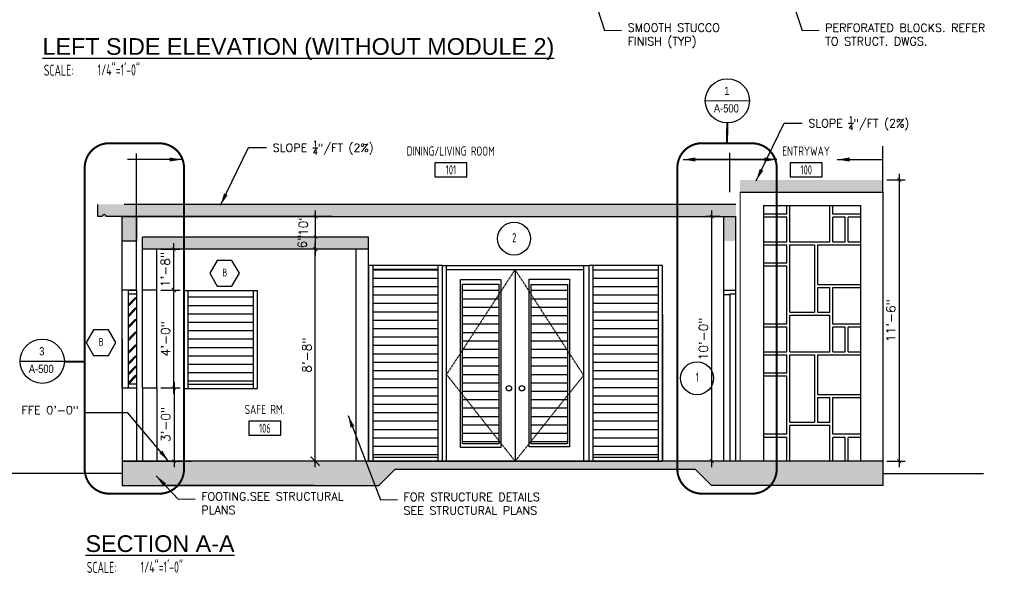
# Model space of a CAD drawing. Header units: inches. Extents: x -3803 to 30266, y -3756 to 4522.
# Tile 26 of 47: x 23795 to 24278, y 2017 to 2289. Entities that reach past the tile are written whole.
import ezdxf
from ezdxf.enums import TextEntityAlignment as Align

# ---------------------------------------------------------------- set-up
doc = ezdxf.new("R2010")
doc.units = ezdxf.units.IN
doc.header["$LTSCALE"] = 0.011
doc.header["$MEASUREMENT"] = 0
doc.header["$PDMODE"] = 1
doc.linetypes.add('DASHED', pattern=[0.75, 0.5, -0.25])
doc.layers.get('0').update_dxf_attribs({"linetype": 'CONTINUOUS'})
doc.layers.get('Defpoints').update_dxf_attribs({"linetype": 'CONTINUOUS'})
for name, color, linetype in [('a-door', 2, 'CONTINUOUS'), ('G-SYMB', 1, 'CONTINUOUS'), ('Hatch-ExisWalls', 123, 'CONTINUOUS'), ('roof', 8, 'DASHED'), ('TEXT', 2, 'CONTINUOUS')]:
    doc.layers.add(name, color=color, linetype=linetype)
doc.layers.add('DIM', color=4, linetype='CONTINUOUS', lineweight=13)
doc.styles.add('LAR', font='arial.ttf', dxfattribs={"height": 0.25})
doc.styles.add('MED', font='archstyl.shx', dxfattribs={"width": 0.8, "height": 0.125})
doc.styles.add('ROMANS', font='romans.shx')
doc.styles.add('SMA', font='archstyl.shx', dxfattribs={"width": 0.8, "height": 0.0625})
doc.dimstyles.new('ANGEL', dxfattribs={"dimtxt": 4.375, "dimasz": 2, "dimexe": 3, "dimexo": 2, "dimgap": 1.5, "dimtad": 1, "dimdec": 0, "dimzin": 3, "dimdsep": 46, "dimlunit": 4, "dimtxsty": 'ROMANS', "dimblk": 'ARCHTICK', "dimcen": 0, "dimdle": 3, "dimclrd": 4, "dimclre": 4, "dimclrt": 2, "dimadec": 0, "dimazin": 0, "dimtfac": 1, "dimtdec": 0, "dimtmove": 1, "dimatfit": 3, "dimfxl": 1, "dimfrac": 2, "dimtolj": 1, "dimtzin": 0, "dimarcsym": 0})
doc.dimstyles.new('Copy of STANDARD', dxfattribs={"dimtxt": 8, "dimasz": 3, "dimexe": 3, "dimexo": 3, "dimgap": 3, "dimtad": 1, "dimrnd": 1, "dimzin": 3, "dimdsep": 46, "dimlunit": 4, "dimtxsty": 'Standard', "dimblk": 'ARCHTICK', "dimcen": 3, "dimdle": 3, "dimadec": 0, "dimazin": 0, "dimtfac": 1, "dimtix": 1, "dimtofl": 0, "dimtmove": 1, "dimatfit": 3, "dimfxl": 3, "dimtolj": 1, "dimtzin": 0, "dimlwd": -1, "dimlwe": -1, "dimarcsym": 0})

# ---------------------------------------------------------------- blocks, each defined once
blk = doc.blocks.new('_ArchTick')
at = {"color": 0, "linetype": 'ByBlock', "const_width": 0.15}
blk.add_lwpolyline([(-0.5, -0.5), (0.5, 0.5)], dxfattribs=at)
blk = doc.blocks.new('AINC-TITLE')
at = {"layer": 'G-SYMB', "color": 4, "linetype": 'Continuous', "style": 'MED', "width": 0.75}
blk.add_text('SCALE:', height=0.125, dxfattribs=at).set_placement((-0.8802076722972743, -0.3073332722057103))
at = {"layer": 'G-SYMB', "color": 1, "linetype": 'Continuous', "style": 'LAR'}
blk.add_attdef('%%UDRAWING-TITLE', (-0.895149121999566, -0.07174532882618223), '', height=0.1875, dxfattribs=at)
at = {"layer": 'G-SYMB', "color": 4, "linetype": 'Continuous', "style": 'MED', "width": 0.75}
blk.add_attdef('SCALE', (-0.2765239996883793, -0.30362657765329), '', height=0.125, dxfattribs=at)
blk = doc.blocks.new('AINC-WINID')
at = {"layer": 'G-SYMB', "linetype": 'Continuous'}
blk.add_lwpolyline([(0.2577038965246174, 20.26712014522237), (0.1674929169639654, 20.42337014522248), (-0.01292904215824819, 20.42337014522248), (-0.1031400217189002, 20.26712014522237), (-0.01292904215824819, 20.11087014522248), (0.1674929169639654, 20.11087014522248)], close=True, dxfattribs=at)
at = {"layer": 'G-SYMB', "color": 4, "linetype": 'Continuous', "style": 'SMA', "width": 0.75}
blk.add_attdef('WNUM', text='', height=0.09375, dxfattribs=at).set_placement((0.07928445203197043, 20.27531187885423), align=Align.MIDDLE)
blk = doc.blocks.new('AINC-ROOMID')
at = {"layer": 'G-SYMB'}
blk.add_lwpolyline([(-0.2473152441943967, -0.3518933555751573), (0.2532671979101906, -0.3518933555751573), (0.2532671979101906, -0.1607061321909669), (-0.2473152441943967, -0.1607061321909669)], close=True, dxfattribs=at)
at = {"layer": 'G-SYMB', "color": 4, "linetype": 'Continuous', "style": 'MED', "oblique": -180, "text_generation_flag": 6}
for tag, p in [('%%UROOM-ID', (0, 0.2092985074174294)), ('%%USPAN', (0, 0))]:
    blk.add_attdef(tag, text='', height=0.125, rotation=180, dxfattribs=at).set_placement(p, align=Align.MIDDLE)
at = {"layer": 'G-SYMB', "color": 4, "linetype": 'Continuous', "style": 'MED', "text_generation_flag": 6, "width": 0.75}
blk.add_attdef('R-NUM', text='', height=0.125, rotation=180, dxfattribs=at).set_placement((0.002975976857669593, -0.2562997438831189), align=Align.MIDDLE)
blk = doc.blocks.new('AINC-DOORID')
at = {"layer": 'G-SYMB'}
blk.add_circle((0, 0), 0.1672886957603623, dxfattribs=at)
at = {"layer": 'G-SYMB', "color": 4, "linetype": 'Continuous', "style": 'SMA', "width": 0.75}
blk.add_attdef('DNUM', text='', height=0.09375, dxfattribs=at).set_placement((0.002503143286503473, 0.01023966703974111), align=Align.MIDDLE)
blk = doc.blocks.new('*D165')
at = {"layer": 'Defpoints', "color": 0, "ltscale": 10, "transparency": 16777216}
for p in [(23939.73775312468, 2176.769092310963), (23955.85779149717, 2176.769092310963), (23955.85779149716, 2072.769092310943)]:
    blk.add_point(p, dxfattribs=at)
at = {"layer": 'DIM', "color": 4, "lineweight": -2, "ltscale": 10, "transparency": 16777216}
for p, q in [((23939.73775312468, 2069.769092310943), (23939.73775312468, 2179.769092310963)), ((23953.85779149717, 2176.769092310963), (23936.73775312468, 2176.769092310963)), ((23953.85779149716, 2072.769092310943), (23936.73775312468, 2072.769092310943))]:
    blk.add_line(p, q, dxfattribs=at)
at = {"layer": 'DIM', "color": 4, "lineweight": -2, "ltscale": 10, "transparency": 16777216, "xscale": 2, "yscale": 2, "zscale": 2}
for p, rotation in [((23939.73775312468, 2176.769092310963), 90), ((23939.73775312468, 2072.769092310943), 270)]:
    blk.add_blockref('_ArchTick', p, dxfattribs=dict(at, rotation=rotation))
at = {"layer": 'DIM', "color": 2, "ltscale": 10, "transparency": 16777216, "insert": (23935.63358645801, 2124.769092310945), "char_height": 4.375, "attachment_point": 5, "rotation": 90, "style": 'ROMANS'}
blk.add_mtext('\\A1;8\'-8"', dxfattribs=at)
blk = doc.blocks.new('*D166')
at = {"layer": 'Defpoints', "color": 0, "ltscale": 10, "transparency": 16777216}
for p in [(24218.05591250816, 2210.769092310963), (24218.05591250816, 2072.769092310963), (24226.09542579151, 2072.769092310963)]:
    blk.add_point(p, dxfattribs=at)
at = {"layer": 'DIM', "color": 4, "lineweight": -2, "ltscale": 10, "transparency": 16777216}
for p, q in [((24226.09542579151, 2213.769092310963), (24226.09542579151, 2069.769092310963)), ((24220.05591250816, 2210.769092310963), (24229.09542579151, 2210.769092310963)), ((24220.05591250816, 2072.769092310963), (24229.09542579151, 2072.769092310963))]:
    blk.add_line(p, q, dxfattribs=at)
at = {"layer": 'DIM', "color": 4, "lineweight": -2, "ltscale": 10, "transparency": 16777216, "xscale": 2, "yscale": 2, "zscale": 2}
for p, rotation in [((24226.09542579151, 2210.769092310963), 90), ((24226.09542579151, 2072.769092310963), 270)]:
    blk.add_blockref('_ArchTick', p, dxfattribs=dict(at, rotation=rotation))
at = {"layer": 'DIM', "color": 2, "ltscale": 10, "transparency": 16777216, "insert": (24221.99125912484, 2141.769092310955), "char_height": 4.375, "attachment_point": 5, "rotation": 90, "style": 'ROMANS'}
blk.add_mtext('\\A1;11\'-6"', dxfattribs=at)
blk = doc.blocks.new('*D190')
at = {"layer": 'Defpoints', "color": 0, "ltscale": 10, "transparency": 16777216}
for p in [(23939.84701118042, 2182.769092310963), (23945.29777231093, 2182.769092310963), (23945.29777231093, 2176.769092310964)]:
    blk.add_point(p, dxfattribs=at)
at = {"layer": 'DIM', "color": 4, "lineweight": -2, "ltscale": 10, "transparency": 16777216}
for p, q in [((23943.29777231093, 2182.769092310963), (23936.84701118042, 2182.769092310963)), ((23939.84701118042, 2173.769092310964), (23939.84701118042, 2185.769092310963)), ((23943.29777231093, 2176.769092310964), (23936.84701118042, 2176.769092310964))]:
    blk.add_line(p, q, dxfattribs=at)
at = {"layer": 'DIM', "color": 4, "lineweight": -2, "ltscale": 10, "transparency": 16777216, "xscale": 2, "yscale": 2, "zscale": 2}
for p, rotation in [((23939.84701118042, 2182.769092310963), 90), ((23939.84701118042, 2176.769092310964), 270)]:
    blk.add_blockref('_ArchTick', p, dxfattribs=dict(at, rotation=rotation))
at = {"layer": 'DIM', "color": 2, "ltscale": 10, "transparency": 16777216, "insert": (23933.37143693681, 2180.514372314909), "char_height": 4.375, "attachment_point": 5, "rotation": 90, "style": 'ROMANS'}
blk.add_mtext('\\A1;6"', dxfattribs=at)
blk = doc.blocks.new('*D191')
at = {"layer": 'Defpoints', "color": 0, "ltscale": 10, "transparency": 16777216}
for p in [(23939.84701118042, 2192.769092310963), (23945.29777231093, 2192.769092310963), (23945.29777231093, 2182.769092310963)]:
    blk.add_point(p, dxfattribs=at)
at = {"layer": 'DIM', "color": 4, "lineweight": -2, "ltscale": 10, "transparency": 16777216}
for p, q in [((23943.29777231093, 2192.769092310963), (23936.84701118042, 2192.769092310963)), ((23939.84701118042, 2179.769092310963), (23939.84701118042, 2195.769092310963)), ((23943.29777231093, 2182.769092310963), (23936.84701118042, 2182.769092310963))]:
    blk.add_line(p, q, dxfattribs=at)
at = {"layer": 'DIM', "color": 4, "lineweight": -2, "ltscale": 10, "transparency": 16777216, "xscale": 2, "yscale": 2, "zscale": 2}
for p, rotation in [((23939.84701118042, 2192.769092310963), 90), ((23939.84701118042, 2182.769092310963), 270)]:
    blk.add_blockref('_ArchTick', p, dxfattribs=dict(at, rotation=rotation))
at = {"layer": 'DIM', "color": 2, "ltscale": 10, "transparency": 16777216, "insert": (23933.8592402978, 2188.478909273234), "char_height": 4.375, "attachment_point": 5, "rotation": 90, "style": 'ROMANS'}
blk.add_mtext('\\A1;10"', dxfattribs=at)
blk = doc.blocks.new('*D192')
at = {"layer": 'Defpoints', "color": 0, "ltscale": 10, "transparency": 16777216}
for p in [(24134.17859702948, 2192.769092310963), (24140.05591250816, 2192.769092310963), (24149.35303766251, 2072.769092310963)]:
    blk.add_point(p, dxfattribs=at)
at = {"layer": 'DIM', "color": 4, "lineweight": -2, "ltscale": 10, "transparency": 16777216}
for p, q in [((24138.05591250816, 2192.769092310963), (24131.17859702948, 2192.769092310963)), ((24134.17859702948, 2069.769092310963), (24134.17859702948, 2195.769092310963)), ((24147.35303766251, 2072.769092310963), (24131.17859702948, 2072.769092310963))]:
    blk.add_line(p, q, dxfattribs=at)
at = {"layer": 'DIM', "color": 4, "lineweight": -2, "ltscale": 10, "transparency": 16777216, "xscale": 2, "yscale": 2, "zscale": 2}
for p, rotation in [((24134.17859702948, 2192.769092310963), 90), ((24134.17859702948, 2072.769092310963), 270)]:
    blk.add_blockref('_ArchTick', p, dxfattribs=dict(at, rotation=rotation))
at = {"layer": 'DIM', "color": 2, "ltscale": 10, "transparency": 16777216, "insert": (24130.07443036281, 2132.769092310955), "char_height": 4.375, "attachment_point": 5, "rotation": 90, "style": 'ROMANS'}
blk.add_mtext('\\A1;10\'-0"', dxfattribs=at)
blk = doc.blocks.new('*D193')
at = {"layer": 'Defpoints', "color": 0, "ltscale": 10, "transparency": 16777216}
for p in [(23862.03541447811, 2108.769092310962), (23862.03541447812, 2072.769092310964), (23870.47056848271, 2072.769092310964)]:
    blk.add_point(p, dxfattribs=at)
at = {"layer": 'DIM', "color": 4, "lineweight": -2, "ltscale": 10, "transparency": 16777216}
for p, q in [((23870.47056848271, 2111.769092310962), (23870.47056848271, 2069.769092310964)), ((23864.03541447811, 2108.769092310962), (23873.47056848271, 2108.769092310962)), ((23864.03541447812, 2072.769092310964), (23873.47056848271, 2072.769092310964))]:
    blk.add_line(p, q, dxfattribs=at)
at = {"layer": 'DIM', "color": 4, "lineweight": -2, "ltscale": 10, "transparency": 16777216, "xscale": 2, "yscale": 2, "zscale": 2}
for p, rotation in [((23870.47056848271, 2108.769092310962), 90), ((23870.47056848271, 2072.769092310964), 270)]:
    blk.add_blockref('_ArchTick', p, dxfattribs=dict(at, rotation=rotation))
at = {"layer": 'DIM', "color": 2, "ltscale": 10, "transparency": 16777216, "insert": (23866.36640181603, 2090.769092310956), "char_height": 4.375, "attachment_point": 5, "rotation": 90, "style": 'ROMANS'}
blk.add_mtext('\\A1;3\'-0"', dxfattribs=at)
blk = doc.blocks.new('*D194')
at = {"layer": 'Defpoints', "color": 0, "ltscale": 10, "transparency": 16777216}
for p in [(23862.03541447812, 2156.769092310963), (23870.42655495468, 2156.769092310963), (23862.03541447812, 2108.769092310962)]:
    blk.add_point(p, dxfattribs=at)
at = {"layer": 'DIM', "color": 4, "lineweight": -2, "ltscale": 10, "transparency": 16777216}
for p, q in [((23870.42655495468, 2105.769092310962), (23870.42655495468, 2159.769092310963)), ((23864.03541447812, 2156.769092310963), (23873.42655495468, 2156.769092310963)), ((23864.03541447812, 2108.769092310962), (23873.42655495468, 2108.769092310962))]:
    blk.add_line(p, q, dxfattribs=at)
at = {"layer": 'DIM', "color": 4, "lineweight": -2, "ltscale": 10, "transparency": 16777216, "xscale": 2, "yscale": 2, "zscale": 2}
for p, rotation in [((23870.42655495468, 2156.769092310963), 90), ((23870.42655495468, 2108.769092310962), 270)]:
    blk.add_blockref('_ArchTick', p, dxfattribs=dict(at, rotation=rotation))
at = {"layer": 'DIM', "color": 2, "ltscale": 10, "transparency": 16777216, "insert": (23866.32238828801, 2132.769092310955), "char_height": 4.375, "attachment_point": 5, "rotation": 90, "style": 'ROMANS'}
blk.add_mtext('\\A1;4\'-0"', dxfattribs=at)
blk = doc.blocks.new('*D195')
at = {"layer": 'Defpoints', "color": 0, "ltscale": 10, "transparency": 16777216}
for p in [(23862.03541447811, 2176.769092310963), (23870.32478360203, 2176.769092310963), (23862.03541447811, 2156.769092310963)]:
    blk.add_point(p, dxfattribs=at)
at = {"layer": 'DIM', "color": 4, "lineweight": -2, "ltscale": 10, "transparency": 16777216}
for p, q in [((23870.32478360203, 2153.769092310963), (23870.32478360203, 2179.769092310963)), ((23864.03541447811, 2176.769092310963), (23873.32478360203, 2176.769092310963)), ((23864.03541447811, 2156.769092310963), (23873.32478360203, 2156.769092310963))]:
    blk.add_line(p, q, dxfattribs=at)
at = {"layer": 'DIM', "color": 4, "lineweight": -2, "ltscale": 10, "transparency": 16777216, "xscale": 2, "yscale": 2, "zscale": 2}
for p, rotation in [((23870.32478360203, 2176.769092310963), 90), ((23870.32478360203, 2156.769092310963), 270)]:
    blk.add_blockref('_ArchTick', p, dxfattribs=dict(at, rotation=rotation))
at = {"layer": 'DIM', "color": 2, "ltscale": 10, "transparency": 16777216, "insert": (23866.22061693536, 2166.769092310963), "char_height": 4.375, "attachment_point": 5, "rotation": 90, "style": 'ROMANS'}
blk.add_mtext('\\A1;1\'-8"', dxfattribs=at)

msp = doc.modelspace()

# ---------------------------------------------------------------- hatches: boundary and pattern name
at = {"layer": 'a-door'}
h = msp.add_hatch(dxfattribs=at)
h.set_pattern_fill('LINE', color=256, scale=33)
h.set_pattern_definition([(0, (-737.8333279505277, -588.7584235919), (0, 4.125), [])])
h.paths.add_polyline_path([(23968.05591250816, 2166.769092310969), (24000.05591250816, 2166.769092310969), (24000.05591250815, 2074.663626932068), (23968.05591250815, 2074.663626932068)])
h = msp.add_hatch(dxfattribs=at)
h.set_pattern_fill('LINE', color=256, scale=33)
h.set_pattern_definition([(0, (-629.8333279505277, -588.7584235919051), (0, 4.125), [])])
h.paths.add_polyline_path([(24076.05591250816, 2166.769092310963), (24108.05591250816, 2166.769092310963), (24108.05591250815, 2074.663626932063), (24076.05591250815, 2074.663626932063)])
h = msp.add_hatch(dxfattribs=at)
h.set_pattern_fill('LINE', color=256, scale=33)
h.set_pattern_definition([(0, (-679.8333279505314, -528.7584235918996), (0, 4.125), [])])
h.paths.add_polyline_path([(24029.79853922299, 2159.589940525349), (24011.94195663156, 2159.58994052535), (24011.94195663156, 2081.235472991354), (24029.79853922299, 2081.235472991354)])
h.paths.add_polyline_path([(24063.41376550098, 2159.470007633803), (24045.55718290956, 2159.470007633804), (24045.55718290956, 2081.342246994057), (24063.41376550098, 2081.342246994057)])
h = msp.add_hatch(dxfattribs=at)
h.set_pattern_fill('LINE', color=256, scale=33)
h.set_pattern_definition([(0, (-828.4917915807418, -565.0112987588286), (0, 4.125), [])])
h.paths.add_polyline_path([(23877.39744887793, 2154.367171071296), (23909.39744887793, 2154.367171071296), (23909.39744887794, 2110.516217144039), (23877.39744887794, 2110.516217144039)])
at = {"layer": 'Hatch-ExisWalls'}
h = msp.add_hatch(color=0, dxfattribs=at)
h.dxf.hatch_style = 1
h.paths.add_polyline_path([(24218.05591250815, 2210.769092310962), (24148.05591250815, 2210.769092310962), (24148.05591250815, 2204.769092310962), (24218.05591250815, 2204.769092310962)])
h = msp.add_hatch(color=0, dxfattribs=at)
h.dxf.hatch_style = 1
h.paths.add_polyline_path([(24146.05591250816, 2198.769092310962), (23992.58007825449, 2198.769092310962), (23833.05591250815, 2198.769092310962), (23833.05591250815, 2192.769092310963), (23948.05591250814, 2192.769092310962), (23954.05591250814, 2192.769092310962), (24140.05591250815, 2192.769092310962), (24140.05591250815, 2180.769092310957), (24146.05591250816, 2180.769092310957), (24146.05591250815, 2192.769092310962)])
h = msp.add_hatch(color=0, dxfattribs=at)
h.dxf.hatch_style = 1
h.paths.add_polyline_path([(23852.05591250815, 2180.750086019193), (23845.05591250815, 2180.750086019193), (23845.05591250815, 2192.769092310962), (23852.05591250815, 2192.769092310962)])
h = msp.add_hatch(color=0, dxfattribs=at)
h.dxf.hatch_style = 1
h.paths.add_polyline_path([(23855.0354144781, 2182.769092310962), (23965.78541447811, 2182.769092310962), (23965.78541447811, 2176.769092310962), (23855.0354144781, 2176.769092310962)])
h = msp.add_hatch(color=0, dxfattribs=at)
h.dxf.hatch_style = 1
h.paths.add_polyline_path([(23864.92895318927, 2060.769092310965), (23878.99087902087, 2060.769092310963), (23939.01878689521, 2060.769092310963), (23946.89182757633, 2060.769092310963), (23958.89182757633, 2060.769092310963), (23970.89182757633, 2060.769092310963), (23978.76486825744, 2068.769092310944), (24126.18287182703, 2068.769092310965), (24134.05591250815, 2060.769092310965), (24218.05591250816, 2060.769092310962), (24218.05591250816, 2072.769092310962), (24184.12094599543, 2072.769092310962), (24159.78347350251, 2072.769092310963), (24143.05591250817, 2072.769092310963), (23948.05591250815, 2072.769092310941), (23845.05591250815, 2072.769092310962), (23845.05591250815, 2060.769092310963), (23857.05591250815, 2060.769092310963)])
at = {"layer": 'roof', "ltscale": 53}
h = msp.add_hatch(dxfattribs=at)
h.set_pattern_fill('RSLATE', color=256, scale=3, pattern_type=2)
h.set_pattern_definition([(90, (-613.4933270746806, -573.5677170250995), (-54, 3.306546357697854e-15), [18, -1.5, 33, -1.5]), (0, (-613.4933270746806, -573.5677170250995), (0, 54), [19.5, -1.5, 6, -1.5, 24, -1.5]), (0, (-613.4933270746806, -521.0677170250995), (0, 54), [12, -1.5, 22.5, -1.5, 15, -1.5]), (90, (-560.9933270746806, -573.5677170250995), (-54, 3.306546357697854e-15), [12, -1.5, 28.5, -1.5, 9, -1.5]), (90, (-593.9933270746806, -573.5677170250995), (-54, 3.306546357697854e-15), [18, -1.5, 12, -22.5]), (90, (-592.4933270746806, -573.5677170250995), (-54, 3.306546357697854e-15), [12, -1.5, 18, -22.5]), (90, (-586.4933270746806, -573.5677170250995), (-54, 3.306546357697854e-15), [12, -42]), (90, (-584.9933270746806, -573.5677170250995), (-54, 3.306546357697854e-15), [12, -42]), (180, (-560.9933270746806, -561.5677170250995), (-6.613092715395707e-15, -54), [24, -1.5, 6, -22.5]), (180, (-560.9933270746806, -560.0677170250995), (-6.613092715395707e-15, -54), [15, -1.5, 15, -22.5]), (0, (-613.4933270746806, -555.5677170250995), (0, 54), [19.5, -34.5]), (0, (-613.4933270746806, -554.0677170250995), (0, 54), [12, -1.5, 6, -34.5]), (0, (-613.4933270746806, -542.0677170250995), (0, 54), [-13.5, 6, -1.5, 15, -18]), (0, (-613.4933270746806, -540.5677170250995), (0, 54), [-13.5, 22.5, -18]), (270, (-577.4933270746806, -521.0677170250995), (54, -9.91963907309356e-15), [19.5, -1.5, 18, -15]), (270, (-575.9933270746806, -521.0677170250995), (54, -9.91963907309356e-15), [9, -1.5, 28.5, -15]), (180, (-560.9933270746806, -531.5677170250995), (-6.613092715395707e-15, -54), [15, -39]), (180, (-560.9933270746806, -530.0677170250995), (-6.613092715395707e-15, -54), [15, -39]), (270, (-601.4933270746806, -521.0677170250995), (54, -9.91963907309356e-15), [33, -21]), (270, (-599.9933270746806, -521.0677170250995), (54, -9.91963907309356e-15), [19.5, -1.5, 12, -21])])
h.paths.add_polyline_path([(24207.04760730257, 2198.315550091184), (24159.78347350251, 2198.315550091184), (24159.78347350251, 2072.769092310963), (24207.04760730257, 2072.769092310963)])

# ---------------------------------------------------------------- linework, layer by layer
at = {"color": 1, "ltscale": 10}
for p, q in [((24130.99048252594, 2249.754271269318), (24152.65250657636, 2249.624632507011)), ((23855.03541447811, 2108.769092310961), (23855.03541447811, 2156.769092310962)), ((23862.0354144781, 2108.769092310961), (23862.0354144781, 2156.769092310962)), ((23795.02640184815, 2121.922618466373), (23816.68842589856, 2121.792979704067))]:
    msp.add_line(p, q, dxfattribs=at)
at = {"color": 5, "ltscale": 10}
for p, q in [((24218.05591250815, 2204.769092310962), (24218.05591250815, 2210.769092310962)), ((24148.05591250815, 2204.769092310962), (24218.05591250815, 2204.769092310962)), ((23833.05591250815, 2192.769092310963), (23833.05591250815, 2198.769092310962)), ((23833.05591250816, 2192.769092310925), (23833.05591250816, 2198.769092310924)), ((24146.05591250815, 2198.769092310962), (23846.05591250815, 2198.769092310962)), ((23835.25331289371, 2192.769092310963), (23833.05591250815, 2192.769092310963)), ((23835.25331289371, 2192.769092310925), (23833.05591250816, 2192.769092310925)), ((23845.05591250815, 2192.769092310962), (23837.19434862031, 2192.769092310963)), ((23845.05591250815, 2192.769092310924), (23837.19434862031, 2192.769092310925)), ((23948.05591250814, 2192.769092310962), (23845.05591250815, 2192.769092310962)), ((23845.05591250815, 2156.769092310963), (23845.05591250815, 2192.769092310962)), ((23845.05591250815, 2192.769092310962), (24146.05591250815, 2192.769092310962)), ((23948.05591250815, 2192.769092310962), (23852.05591250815, 2192.769092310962)), ((23852.05591250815, 2156.769092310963), (23852.05591250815, 2192.769092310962)), ((24140.05591250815, 2156.769092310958), (24140.05591250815, 2192.769092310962)), ((24146.05591250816, 2156.769092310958), (24146.05591250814, 2192.769092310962)), ((23855.03541447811, 2156.769092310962), (23855.0354144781, 2182.769092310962)), ((23965.78541447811, 2182.769092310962), (23855.0354144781, 2182.769092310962)), ((23965.78541447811, 2072.769092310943), (23965.78541447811, 2182.769092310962)), ((23965.78541447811, 2176.769092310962), (23855.0354144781, 2176.769092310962)), ((23862.0354144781, 2156.769092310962), (23862.0354144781, 2176.769092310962)), ((23959.78541447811, 2072.769092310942), (23959.78541447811, 2176.769092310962)), ((23852.05591250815, 2156.769092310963), (23845.05591250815, 2156.769092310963)), ((23862.0354144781, 2156.769092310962), (23855.03541447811, 2156.769092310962)), ((24140.05591250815, 2156.769092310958), (24146.05591250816, 2156.769092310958)), ((23845.05591250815, 2132.769092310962), (23845.05591250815, 2072.769092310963)), ((23845.05591250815, 2108.769092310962), (23852.05591250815, 2108.769092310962)), ((23852.05591250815, 2108.769092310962), (23852.05591250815, 2072.769092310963)), ((23855.03541447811, 2108.769092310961), (23855.03541447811, 2072.769092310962)), ((23855.03541447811, 2108.769092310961), (23862.0354144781, 2108.769092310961)), ((23862.03541447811, 2108.769092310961), (23862.03541447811, 2072.769092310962)), ((23845.05591250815, 2072.769092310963), (23845.05591250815, 2066.103112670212)), ((23948.05591250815, 2072.769092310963), (23845.05591250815, 2072.769092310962)), ((23845.05591250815, 2072.769092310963), (23878.99087902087, 2072.769092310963)), ((23845.05591250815, 2072.769092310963), (23845.05591250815, 2060.769092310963)), ((24218.05591250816, 2072.769092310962), (23948.05591250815, 2072.769092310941)), ((23966.05591250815, 2072.769092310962), (24110.05591250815, 2072.769092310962)), ((24218.05591250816, 2072.769092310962), (24184.12094599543, 2072.769092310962)), ((24218.05591250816, 2072.769092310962), (24218.05591250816, 2066.769092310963)), ((24218.05591250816, 2072.769092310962), (24218.05591250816, 2060.769092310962)), ((23970.89182757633, 2060.769092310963), (23978.76486825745, 2068.769092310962)), ((24126.18287182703, 2068.769092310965), (23978.76486825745, 2068.769092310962)), ((24126.18287182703, 2068.769092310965), (24112.12094599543, 2068.769092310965)), ((24134.05591250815, 2060.769092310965), (24126.18287182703, 2068.769092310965)), ((23845.05591250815, 2060.769092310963), (23857.05591250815, 2060.769092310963)), ((23857.05591250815, 2060.769092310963), (23970.89182757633, 2060.769092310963)), ((23939.01878689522, 2060.769092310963), (23864.92895318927, 2060.769092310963)), ((23958.89182757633, 2060.769092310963), (23970.89182757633, 2060.769092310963)), ((24218.05591250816, 2060.769092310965), (24134.05591250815, 2060.769092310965))]:
    msp.add_line(p, q, dxfattribs=at)
at = {"color": 2, "ltscale": 10}
for p, q in [((24218.05591250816, 2204.769092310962), (24218.05591250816, 2072.769092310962)), ((24159.78347350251, 2198.315550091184), (24207.04760730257, 2198.315550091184)), ((24159.78347350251, 2072.769092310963), (24159.78347350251, 2198.315550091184)), ((24207.04760730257, 2198.315550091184), (24207.04760730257, 2072.769092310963)), ((24207.04760730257, 2072.769092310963), (24159.78347350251, 2072.769092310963))]:
    msp.add_line(p, q, dxfattribs=at)
at = {"color": 4, "ltscale": 10}
for p, q in [((24110.05591250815, 2144.769092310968), (24110.05591250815, 2084.769092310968)), ((24110.05591250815, 2132.769092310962), (24110.05591250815, 2072.769092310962))]:
    msp.add_line(p, q, dxfattribs=at)
at = {"color": 6, "ltscale": 10}
for p, q in [((23845.05591250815, 2066.769092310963), (23785.71455360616, 2066.769092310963)), ((24218.05591250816, 2066.769092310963), (24267.49740839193, 2066.769092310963))]:
    msp.add_line(p, q, dxfattribs=at)
at = {"color": 1, "linetype": 'DASHED', "ltscale": 10, "const_width": 1}
for points in [[(24141.69629436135, 2228.769092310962), (24141.75667517, 2238.85843986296)], [(23816.58768722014, 2121.672985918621), (23826.67703477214, 2121.612605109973)]]:
    msp.add_lwpolyline(points, dxfattribs=at)
for points in [[(23838.70707803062, 2228.800002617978), (23863.39964071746, 2228.738182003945, -0.4134804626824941), (23875.36959745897, 2216.738219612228), (23875.36959745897, 2068.843757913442, -0.414213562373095), (23863.36959745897, 2056.843757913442), (23838.67703477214, 2056.843757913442, -0.414213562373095), (23826.67703477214, 2068.843757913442), (23826.67703477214, 2216.800040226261, -0.4149470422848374)], [(24129.35001301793, 2228.800002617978), (24154.04257570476, 2228.738182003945, -0.4134804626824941), (24166.01253244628, 2216.738219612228), (24166.01253244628, 2068.843757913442, -0.414213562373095), (24154.01253244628, 2056.843757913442), (24129.31996975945, 2056.843757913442, -0.414213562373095), (24117.31996975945, 2068.843757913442), (24117.31996975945, 2216.800040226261, -0.4149470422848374)]]:
    msp.add_lwpolyline(points, format="xyb", close=True, dxfattribs=at)
at = {"color": 5, "ltscale": 10}
msp.add_lwpolyline([(23852.05591250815, 2180.750086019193), (23845.05591250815, 2180.750086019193), (23845.05591250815, 2192.769092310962), (23852.05591250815, 2192.769092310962)], close=True, dxfattribs=at)
at = {"color": 1, "ltscale": 10}
for centre in [(24141.82110663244, 2249.624632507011), (23805.85702595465, 2121.792979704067)]:
    msp.add_circle(centre, 10.8313999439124, dxfattribs=at)
at = {"color": 5, "ltscale": 10}
msp.add_arc((23836.22383075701, 2192.769092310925), 0.970517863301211, 0, 180, dxfattribs=at)
at = {"layer": 'a-door'}
for p, q in [((23966.05591250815, 2072.769092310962), (23966.05591250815, 2168.769092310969)), ((24002.05591250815, 2168.769092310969), (23966.05591250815, 2168.769092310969)), ((23968.05591250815, 2072.769092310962), (23968.05591250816, 2168.769092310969)), ((24000.05591250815, 2072.769092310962), (24000.05591250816, 2168.769092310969)), ((24002.05591250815, 2072.769092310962), (24002.05591250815, 2168.769092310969)), ((24002.05591250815, 2144.769092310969), (24002.05591250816, 2168.769092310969)), ((24074.05591250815, 2084.769092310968), (24074.05591250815, 2168.769092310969)), ((24074.05591250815, 2072.769092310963), (24074.05591250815, 2168.769092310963)), ((24110.05591250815, 2168.769092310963), (24074.05591250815, 2168.769092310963)), ((24076.05591250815, 2072.769092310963), (24076.05591250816, 2168.769092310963)), ((24108.05591250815, 2072.769092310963), (24108.05591250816, 2168.769092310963)), ((24110.05591250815, 2072.769092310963), (24110.05591250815, 2168.769092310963)), ((24000.05591250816, 2166.769092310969), (23968.05591250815, 2166.769092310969)), ((23845.05591250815, 2108.769092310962), (23845.05591250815, 2156.769092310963)), ((23848.05591250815, 2156.769092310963), (23848.05591250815, 2108.769092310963)), ((23848.05591250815, 2156.769092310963), (23852.05591250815, 2156.769092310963)), ((23848.05591250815, 2154.947733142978), (23852.05591250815, 2154.947733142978)), ((23852.05591250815, 2156.769092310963), (23852.05591250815, 2108.769092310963)), ((23875.39744887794, 2108.516217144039), (23875.39744887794, 2156.516217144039)), ((23875.39744887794, 2156.516217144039), (23911.39744887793, 2156.516217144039)), ((23877.39744887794, 2108.516217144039), (23877.39744887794, 2156.516217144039)), ((23909.39744887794, 2108.516217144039), (23909.39744887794, 2156.516217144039)), ((23911.39744887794, 2108.516217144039), (23911.39744887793, 2156.516217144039)), ((23851.57353214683, 2153.069233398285), (23848.05591250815, 2149.441444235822)), ((23848.05591250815, 2149.441444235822), (23848.41487440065, 2149.093383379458)), ((23851.93249403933, 2152.721172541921), (23848.41487440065, 2149.093383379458)), ((23851.57353214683, 2153.069233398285), (23851.93249403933, 2152.721172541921)), ((23851.57353214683, 2147.960071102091), (23848.05591250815, 2144.332281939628)), ((23848.05591250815, 2144.332281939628), (23848.41487440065, 2143.984221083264)), ((23851.93249403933, 2147.612010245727), (23848.41487440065, 2143.984221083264)), ((23851.57353214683, 2147.960071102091), (23851.93249403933, 2147.612010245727)), ((23851.57353214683, 2142.519536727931), (23848.05591250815, 2138.891747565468)), ((23851.93249403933, 2142.171475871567), (23848.41487440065, 2138.543686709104)), ((23851.57353214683, 2142.519536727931), (23851.93249403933, 2142.171475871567)), ((23848.05591250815, 2138.891747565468), (23848.41487440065, 2138.543686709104)), ((23851.57353214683, 2136.210811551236), (23848.05591250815, 2132.583022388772)), ((23851.93249403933, 2135.862750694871), (23848.41487440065, 2132.234961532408)), ((23851.57353214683, 2136.210811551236), (23851.93249403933, 2135.862750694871)), ((23848.05591250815, 2132.583022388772), (23848.41487440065, 2132.234961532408)), ((23851.57353214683, 2129.898701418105), (23848.05591250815, 2126.270912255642)), ((23851.93249403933, 2129.550640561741), (23848.41487440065, 2125.922851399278)), ((23851.57353214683, 2129.898701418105), (23851.93249403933, 2129.550640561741)), ((23848.05591250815, 2126.270912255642), (23848.41487440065, 2125.922851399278)), ((23851.57353214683, 2124.445763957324), (23848.05591250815, 2120.817974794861)), ((23848.05591250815, 2120.817974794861), (23848.41487440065, 2120.469913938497)), ((23851.93249403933, 2124.09770310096), (23848.41487440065, 2120.469913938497)), ((23851.57353214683, 2124.445763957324), (23851.93249403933, 2124.09770310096)), ((23851.57353214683, 2119.474955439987), (23848.05591250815, 2115.847166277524)), ((23848.05591250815, 2115.847166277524), (23848.41487440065, 2115.49910542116)), ((23851.57353214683, 2114.904986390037), (23848.05591250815, 2111.277197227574)), ((23851.93249403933, 2119.126894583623), (23848.41487440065, 2115.49910542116)), ((23851.57353214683, 2119.474955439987), (23851.93249403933, 2119.126894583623)), ((23851.57353214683, 2114.904986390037), (23851.93249403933, 2114.556925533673)), ((23848.05591250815, 2111.277197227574), (23848.41487440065, 2110.92913637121)), ((23848.05591250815, 2110.650020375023), (23852.05591250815, 2110.650020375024)), ((23851.93249403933, 2114.556925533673), (23848.41487440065, 2110.92913637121)), ((23877.39744887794, 2110.516217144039), (23909.39744887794, 2110.516217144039)), ((23875.39744887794, 2108.516217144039), (23911.39744887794, 2108.516217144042)), ((23968.05591250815, 2074.663626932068), (24000.05591250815, 2074.663626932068)), ((24076.05591250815, 2074.663626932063), (24108.05591250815, 2074.663626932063))]:
    msp.add_line(p, q, dxfattribs=at)
at = {"layer": 'a-door', "color": 2, "linetype": 'Continuous', "lineweight": -3}
for p, q in [((24002.05591250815, 2168.769092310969), (24074.05591250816, 2168.769092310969)), ((24004.12393069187, 2072.769092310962), (24004.12393069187, 2168.769092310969)), ((24071.35438324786, 2168.769092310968), (24071.35438324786, 2072.769092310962)), ((24004.12393069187, 2166.769092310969), (24071.35438324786, 2166.769092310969)), ((24037.73915696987, 2166.769092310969), (24037.73915696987, 2072.769092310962)), ((24140.05591250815, 2072.769092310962), (24140.05591250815, 2156.769092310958)), ((24140.05591250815, 2156.769092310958), (24146.05591250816, 2156.769092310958)), ((24143.05591250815, 2154.376332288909), (24140.05591250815, 2154.376332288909)), ((24143.05591250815, 2154.873491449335), (24146.05591250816, 2154.873491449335)), ((24143.05591250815, 2154.873491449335), (24143.05591250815, 2072.769092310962)), ((24146.05591250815, 2072.769092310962), (24146.05591250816, 2156.769092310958))]:
    msp.add_line(p, q, dxfattribs=at)
for points in [[(24010.94195663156, 2161.943401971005), (24030.79853922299, 2161.943401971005), (24030.79853922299, 2079.526989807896), (24010.94195663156, 2079.526989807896)], [(24011.94195663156, 2159.58994052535), (24029.79853922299, 2159.58994052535), (24029.79853922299, 2081.235472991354), (24011.94195663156, 2081.235472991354)], [(24044.55718290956, 2162.105193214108), (24064.41376550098, 2162.105193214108), (24064.41376550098, 2079.740562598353), (24044.55718290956, 2079.740562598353)], [(24045.55718290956, 2159.470007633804), (24063.41376550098, 2159.470007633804), (24063.41376550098, 2081.342246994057), (24045.55718290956, 2081.342246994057)]]:
    msp.add_lwpolyline(points, close=True, dxfattribs=at)
for centre in [(24034.6727825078, 2108.556201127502), (24041.05150468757, 2108.556201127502)]:
    msp.add_circle(centre, 1.31870726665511, dxfattribs=at)
at = {"layer": 'DIM', "ltscale": 10}
for p, q in [((24148.05591250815, 2204.769092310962), (24148.05591250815, 2072.769092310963)), ((23852.05591250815, 2180.761108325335), (23845.05591250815, 2180.761108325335))]:
    msp.add_line(p, q, dxfattribs=at)
at = {"layer": 'DIM', "color": 4, "ltscale": 10}
for p, q in [((23845.05591250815, 2072.769092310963), (23867.14148604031, 2072.769092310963)), ((24143.05591250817, 2072.769092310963), (24162.78347350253, 2072.769092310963)), ((24221.05591250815, 2066.769092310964), (24245.32108457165, 2066.769092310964))]:
    msp.add_line(p, q, dxfattribs=at)
at = {"layer": 'roof', "ltscale": 53}
for p, q in [((24037.73915696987, 2166.769092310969), (24004.12393069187, 2115.298090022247)), ((24071.35438324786, 2114.870969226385), (24037.73915696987, 2166.769092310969)), ((24004.12393069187, 2115.298090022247), (24037.73915696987, 2072.769092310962)), ((24037.73915696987, 2072.769092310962), (24071.35438324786, 2114.870969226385))]:
    msp.add_line(p, q, dxfattribs=at)
at = {"layer": 'TEXT', "color": 9, "ltscale": 10}
for p, q in [((24218.05591250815, 2210.769092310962), (24218.05591250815, 2227.369202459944)), ((23852.05591250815, 2192.769092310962), (23852.05591250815, 2223.777213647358)), ((24143.05591250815, 2204.769092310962), (24143.05591250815, 2224.070140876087))]:
    msp.add_line(p, q, dxfattribs=at)

# ---------------------------------------------------------------- block references
ref = msp.add_blockref('AINC-ROOMID', (24006.16154634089, 2224.953536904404), dxfattribs=dict(xscale=-31.40809428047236, yscale=-35.94597718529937, zscale=31.40809428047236, rotation=180))
ref.add_attrib('%%USPAN', 'DINING/LIVING ROOM', dxfattribs={"layer": 'G-SYMB', "color": 4, "linetype": 'Continuous', "height": 4.493247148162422, "rotation": 180, "style": 'MED', "text_generation_flag": 6, "width": 0.8737582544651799}).set_placement((24006.16154634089, 2224.953536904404), align=Align.MIDDLE)
ref.add_attrib('R-NUM', '101', dxfattribs={"layer": 'G-SYMB', "color": 4, "linetype": 'Continuous', "height": 4.493247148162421, "rotation": 180, "style": 'MED', "text_generation_flag": 6, "width": 0.6553186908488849}).set_placement((24006.25501610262, 2215.740592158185), align=Align.MIDDLE)
ref = msp.add_blockref('AINC-ROOMID', (24180.40926232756, 2224.953536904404), dxfattribs=dict(xscale=-31.40809428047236, yscale=-35.94597718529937, zscale=31.40809428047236, rotation=180))
ref.add_attrib('%%USPAN', 'ENTRYWAY', dxfattribs={"layer": 'G-SYMB', "color": 4, "linetype": 'Continuous', "height": 4.493247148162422, "rotation": 180, "style": 'MED', "text_generation_flag": 6, "width": 0.8737582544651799}).set_placement((24180.40926232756, 2224.953536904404), align=Align.MIDDLE)
ref.add_attrib('R-NUM', '100', dxfattribs={"layer": 'G-SYMB', "color": 4, "linetype": 'Continuous', "height": 4.493247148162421, "rotation": 180, "style": 'MED', "text_generation_flag": 6, "width": 0.6553186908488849}).set_placement((24180.50273208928, 2215.740592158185), align=Align.MIDDLE)
for name, p, xscale, yscale, zscale, values in [('AINC-DOORID', (24037.21281194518, 2181.971997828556), 48.29248555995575, 48.29248555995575, 48.29248555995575, {'DNUM': '2'}), ('AINC-WINID', (23892.16366156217, 1349.785833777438), 40.22379667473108, 40.22379667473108, 40.22379667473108, {'WNUM': 'B'}), ('AINC-WINID', (23831.54274998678, 1315.769135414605), 40.22379667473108, 40.22379667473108, 40.22379667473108, {'WNUM': 'B'}), ('AINC-DOORID', (24126.9701092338, 2113.433042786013), 48.29248555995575, 48.29248555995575, 48.29248555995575, {'DNUM': '1'})]:
    msp.add_blockref(name, p, dxfattribs=dict(xscale=xscale, yscale=yscale, zscale=zscale)).add_auto_attribs(values)
ref = msp.add_blockref('AINC-ROOMID', (23914.92938311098, 2098.158416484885), dxfattribs=dict(xscale=-31.40809428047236, yscale=-35.94597718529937, zscale=31.40809428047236, rotation=180))
ref.add_attrib('%%USPAN', 'SAFE RM.', dxfattribs={"layer": 'G-SYMB', "color": 4, "linetype": 'Continuous', "height": 4.493247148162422, "rotation": 180, "style": 'MED', "text_generation_flag": 6, "width": 0.8737582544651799}).set_placement((23914.92938311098, 2098.158416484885), align=Align.MIDDLE)
ref.add_attrib('R-NUM', '106', dxfattribs={"layer": 'G-SYMB', "color": 4, "linetype": 'Continuous', "height": 4.493247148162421, "rotation": 180, "style": 'MED', "text_generation_flag": 6, "width": 0.6553186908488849}).set_placement((23915.0228528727, 2088.945471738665), align=Align.MIDDLE)
at = {"layer": 'DIM', "xscale": 43.66204933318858, "yscale": 43.66204933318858, "zscale": 43.66204933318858}
for p, values in [((23845.0700968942, 2275.311044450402), {'%%UDRAWING-TITLE': '%%ULEFT SIDE ELEVATION (WITHOUT MODULE 2)', 'SCALE': '1/4"=1\'-0"'}), ((23866.15484458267, 2031.34923407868), {'%%UDRAWING-TITLE': '%%USECTION A-A', 'SCALE': '1/4"=1\'-0"'})]:
    msp.add_blockref('AINC-TITLE', p, dxfattribs=at).add_auto_attribs(values)
at = {"layer": 'DIM', "color": 4, "ltscale": 10, "xscale": 4.5, "yscale": 4.5, "zscale": 4.5, "rotation": 270}
msp.add_blockref('_ArchTick', (23939.70504331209, 2072.769092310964), dxfattribs=at)

# ---------------------------------------------------------------- texts
at = {"layer": 'TEXT', "color": 2, "char_height": 4.000692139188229, "width": 137.2542559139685}
for s, insert, attachment_point in [('{\\Fromans|c0;SMOOTH STUCCO\\PFINISH (TYP)}', (24092.91608464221, 2287.50389014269), 1), ('{\\Fromans|c0;PERFORATED BLOCKS. REFER\\PTO STRUCT. DWGS.}', (24189.8114659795, 2287.459045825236), 1), ('{\\fTechnic|b0|i0|c2|p2;1}', (24140.30236128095, 2256.539817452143), 1), ('{\\fTechnic|b0|i0|c2|p2;A-500}', (24135.20810739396, 2247.903921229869), 1), ('\\A1;{\\Fromans|c0;SLOPE \\H0.7x;\\S1/4;\\H1.42857x;"/FT (2%)}', (24181.50976508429, 2241.936085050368), 1), ('\\A1;{\\Fromans|c0;SLOPE \\H0.7x;\\S1/4;\\H1.42857x;"/FT (2%)}', (23918.84275008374, 2229.936085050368), 1), ('{\\fTechnic|b0|i0|c2|p2;3}', (23804.33828060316, 2128.708164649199), 1), ('{\\fTechnic|b0|i0|c2|p2;A-500}', (23799.24402671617, 2120.072268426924), 1), ('{\\Fromans|c0;FFE 0\'-0"}', (23823.6062207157, 2099.819698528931), 3), ('{\\Fromans|c0;FOOTING.SEE STRUCTURAL\\PPLANS}', (23883.83738396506, 2057.465448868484), 1), ('{\\Fromans|c0;FOR STRUCTURE DETAILS\\PSEE STRUCTURAL PLANS}', (23983.02883200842, 2057.217857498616), 1)]:
    msp.add_mtext(s, dxfattribs=dict(at, insert=insert, attachment_point=attachment_point))

# ---------------------------------------------------------------- dimensions: what is measured, and where the dimension line sits
at = {"layer": 'DIM', "ltscale": 10}
for base, p1, p2, picture, middle in [((24226.09542579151, 2072.769092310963), (24218.05591250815, 2210.769092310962), (24218.05591250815, 2072.769092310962), '*D166', (24221.99125912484, 2141.769092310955)), ((24134.17859702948, 2192.769092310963), (24149.35303766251, 2072.769092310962), (24140.05591250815, 2192.769092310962), '*D192', (24130.07443036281, 2132.769092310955)), ((23939.73775312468, 2176.769092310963), (23955.85779149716, 2072.769092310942), (23955.85779149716, 2176.769092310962), '*D165', (23935.63358645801, 2124.769092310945)), ((23870.42655495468, 2156.769092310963), (23862.03541447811, 2108.769092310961), (23862.03541447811, 2156.769092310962), '*D194', (23866.32238828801, 2132.769092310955)), ((23870.47056848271, 2072.769092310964), (23862.0354144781, 2108.769092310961), (23862.03541447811, 2072.769092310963), '*D193', (23866.36640181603, 2090.769092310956))]:
    dim = msp.add_linear_dim(base=base, p1=p1, p2=p2, angle=90, dimstyle='ANGEL', dxfattribs=at)
    dim.commit()
    dim.dimension.update_dxf_attribs({"geometry": picture, "text_midpoint": middle})
for base, p1, p2, picture, middle in [((23939.84701118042, 2192.769092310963), (23945.29777231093, 2182.769092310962), (23945.29777231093, 2192.769092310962), '*D191', (23937.96340696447, 2188.478909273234)), ((23939.84701118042, 2182.769092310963), (23945.29777231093, 2176.769092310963), (23945.29777231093, 2182.769092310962), '*D190', (23937.47560360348, 2180.514372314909)), ((23870.32478360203, 2176.769092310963), (23862.0354144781, 2156.769092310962), (23862.0354144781, 2176.769092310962), '*D195', (23870.32478360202, 2166.769092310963))]:
    dim = msp.add_linear_dim(base=base, p1=p1, p2=p2, angle=90, dimstyle='ANGEL', dxfattribs=at)
    dim.commit()
    dim.dimension.update_dxf_attribs({"geometry": picture, "text_midpoint": middle, "dimtype": 160})

# ---------------------------------------------------------------- leaders
at = {"layer": 'TEXT', "color": 9, "ltscale": 10, "annotation_type": 0, "has_hookline": 1}
for points, override, hookline_direction, text_width in [([(24167.54096004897, 2317.360023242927), (24178.53146989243, 2284.087972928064), (24186.8114659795, 2284.210927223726)], {"dimasz": 6, "dimtad": 0, "dimldrblk": 'DotSmall'}, 0, 87.82471791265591), ([(24076.14083363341, 2300.768842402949), (24081.63608855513, 2284.132817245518), (24089.91608464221, 2284.255771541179)], {"dimasz": 6, "dimtad": 0, "dimldrblk": 'DotSmall'}, 0, 50.10390631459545), ([(24155.94882580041, 2210.376001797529), (24169.67001392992, 2238.703754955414), (24178.50976508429, 2238.687966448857)], {"dimasz": 6, "dimtad": 0}, 0, 54.9809102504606), ([(23893.28181079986, 2198.376001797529), (23907.00299892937, 2226.703754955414), (23915.84275008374, 2226.687966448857)], {"dimasz": 6, "dimtad": 0}, 0, 54.9809102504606), ([(24166.01359557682, 2220.787301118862), (24130.07707097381, 2220.78730111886), (24124.79491296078, 2220.78248254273)], {"dimasz": 6, "dimtad": 0}, 1, 30.48146391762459), ([(23867.82490333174, 2072.769092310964), (23847.86722026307, 2096.576398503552), (23826.6062207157, 2096.57157992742)], {"dimasz": 6, "dimtad": 0}, 1, 30.48146391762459), ([(23955.85779149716, 2095.182665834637), (23971.74883592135, 2053.846784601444), (23980.02883200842, 2053.969738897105)], {"dimasz": 6, "dimtad": 0}, 0, 74.87009574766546), ([(23861.79456575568, 2065.576559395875), (23872.55738787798, 2054.094375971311), (23880.83738396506, 2054.217330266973)], {"dimasz": 6, "dimtad": 0}, 0, 77.53722384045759)]:
    msp.add_leader(points, dimstyle='Copy of STANDARD', override=override, dxfattribs=dict(at, hookline_direction=hookline_direction, text_width=text_width))
at = {"layer": 'TEXT', "color": 9, "ltscale": 10}
for points in [[(23874.37786831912, 2220.78730111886), (23862.03475404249, 2220.78730111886), (23847.64367514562, 2220.769766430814)], [(24120.09822943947, 2220.78730111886), (24140.05591250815, 2220.78730111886), (24161.31691205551, 2220.782482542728)], [(24195.73395669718, 2220.78730111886), (24208.07707097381, 2220.78730111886), (24218.05591250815, 2220.78730111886)]]:
    msp.add_leader(points, dimstyle='Copy of STANDARD', override={"dimasz": 6, "dimtad": 0}, dxfattribs=at)

doc.saveas('drawing.dxf')
